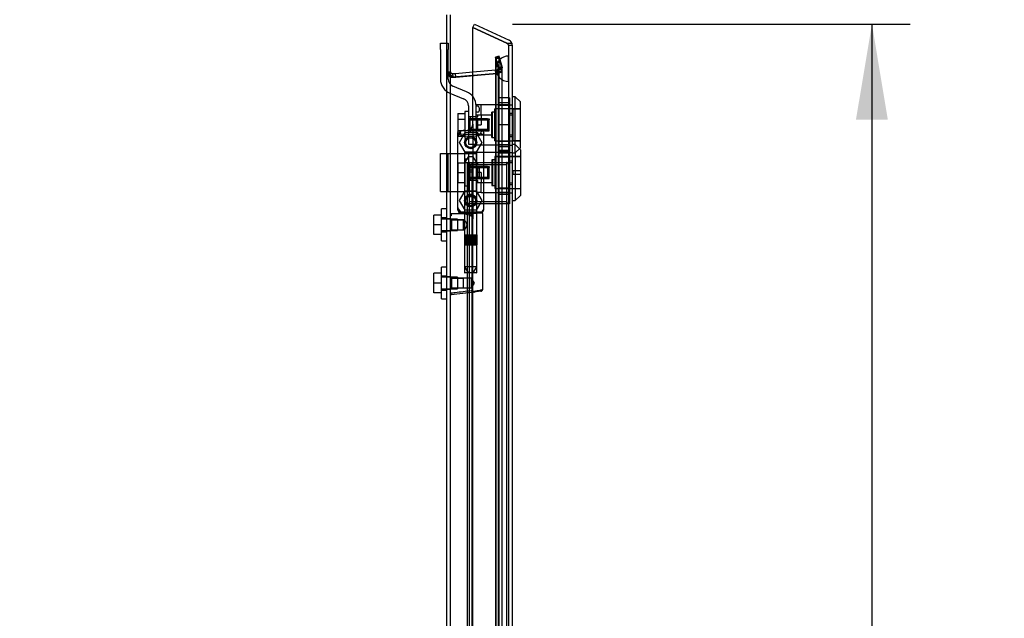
# Model space of a CAD drawing. Header units: inches. Extents: x 1 to 299, y -2 to 199.
# Tile 10 of 26: x 21 to 40, y 117 to 129. Entities that reach past the tile are written whole.
import ezdxf
from ezdxf.enums import TextEntityAlignment as Align
from ezdxf.lldxf.tags import DXFTag

# ---------------------------------------------------------------- set-up
doc = ezdxf.new("R2010")
doc.units = ezdxf.units.IN
doc.header["$MEASUREMENT"] = 0
for name, color, linetype in [('COM70220', 7, 'Continuous'), ('COM70708-4', 7, 'Continuous'), ('COM70709-12', 7, 'Continuous'), ('COM70711-4', 7, 'Continuous'), ('COM70712-12', 7, 'Continuous'), ('COM70714-1', 7, 'Continuous'), ('COM70714-4', 7, 'Continuous'), ('Default', 7, 'Continuous'), ('HNG86659-1', 7, 'Continuous'), ('HNG86659-2', 7, 'Continuous'), ('LOK10031', 7, 'Continuous'), ('LOK10031_CAM', 7, 'Continuous'), ('LOK10031_INSERT', 7, 'Continuous'), ('LOK10031_NUT', 7, 'Continuous'), ('LOK10031_SC', 7, 'Continuous'), ('SCS86661', 7, 'Continuous'), ('WAM30017', 7, 'Continuous')]:
    doc.layers.add(name, color=color, linetype=linetype)
doc.styles.add('SEACAD_Times_New_Roman', font='times.ttf')
tags = doc.linetypes.add('HIDDEN2', pattern=[0.1875, 0.125, -0.0625]).pattern_tags.tags
tags[6:7] = [DXFTag(74, 4), DXFTag(75, 0), DXFTag(340, '0'), DXFTag(46, 0.0), DXFTag(50, 0.0), DXFTag(44, 0.0), DXFTag(45, 0.0)]
tags[4:5] = [DXFTag(74, 4), DXFTag(75, 0), DXFTag(340, '0'), DXFTag(46, 0.0), DXFTag(50, 0.0), DXFTag(44, 0.0), DXFTag(45, 0.0)]
doc.dimstyles.new('HAMMOND_(STH_-_300x200)', dxfattribs={"dimtxt": 1.5, "dimasz": 1.875, "dimexe": 0.75, "dimexo": 0.75, "dimgap": 0.375, "dimtad": 0, "dimtih": 1, "dimtoh": 1, "dimzin": 0, "dimdsep": 46, "dimtxsty": 'SEACAD_Times_New_Roman', "dimblk1": '_SE_FILLED', "dimblk2": '_SE_FILLED', "dimsah": 1, "dimcen": 0.75, "dimadec": 0, "dimazin": 0, "dimtfac": 0.8, "dimtofl": 0, "dimtmove": 0, "dimatfit": 3, "dimfxl": 1, "dimtolj": 1, "dimtzin": 0, "dimarcsym": 0})

# ---------------------------------------------------------------- blocks, each defined once
blk = doc.blocks.new('SE1')
at = {"layer": 'COM70220', "color": 7, "linetype": 'HIDDEN2'}
for p, q in [((30.286, 127.968), (30.288, 128.217)), ((30.288, 128.217), (30.288, 127.718)), ((30.288, 128.217), (30.289, 128.217)), ((30.289, 128.217), (30.289, 127.718)), ((30.04, 127.968), (30.04, 127.718)), ((30.286, 127.968), (30.286, 127.718)), ((30.288, 127.719), (30.286, 127.968)), ((30.04, 127.718), (30.04, 70.599)), ((30.286, 127.718), (30.286, 70.599)), ((30.289, 127.719), (30.288, 127.719)), ((30.288, 127.718), (30.288, 70.599)), ((30.289, 127.718), (30.289, 70.599))]:
    blk.add_line(p, q, dxfattribs=at)
blk.add_arc((30.29, 127.968), 0.25, 90, 270, dxfattribs=at)
at = {"layer": 'COM70708-4', "color": 7, "linetype": 'HIDDEN2'}
for p, q in [((29.08, 125.035), (29.08, 129.026)), ((30.092, 127.993), (30.037, 128.198)), ((30.037, 128.198), (30.107, 128.198)), ((30.037, 70.113), (30.037, 128.198)), ((30.107, 70.113), (30.107, 128.198)), ((30.107, 128.198), (30.161, 127.993)), ((30.093, 127.984), (30.087, 127.923)), ((30.092, 127.993), (30.093, 127.984)), ((30.092, 127.993), (30.161, 127.993)), ((30.093, 127.984), (30.165, 127.984)), ((30.093, 70.327), (30.093, 127.984)), ((30.161, 127.993), (30.165, 127.984)), ((30.165, 70.327), (30.165, 127.994)), ((29.152, 127.887), (29.08, 127.887)), ((29.152, 127.872), (29.08, 127.872)), ((29.158, 127.85), (29.097, 127.85)), ((29.102, 127.843), (29.097, 127.85)), ((29.159, 127.843), (29.102, 127.843)), ((29.185, 127.802), (29.179, 127.802)), ((29.191, 127.8), (29.197, 127.8)), ((30.067, 127.877), (29.197, 127.8)), ((29.589, 127.835), (30.06, 127.877)), ((30.066, 127.88), (30.06, 127.877)), ((30.06, 127.877), (30.067, 127.877)), ((30.087, 127.923), (30.066, 127.88)), ((30.066, 127.88), (30.083, 127.88)), ((30.083, 127.88), (30.067, 127.877)), ((30.087, 127.923), (30.146, 127.923)), ((29.152, 125.023), (29.08, 125.023)), ((29.08, 124.783), (29.152, 124.783)), ((29.08, 123.893), (29.08, 124.77)), ((29.152, 123.881), (29.08, 123.881)), ((29.08, 123.641), (29.152, 123.641)), ((29.08, 107.711), (29.08, 123.628))]:
    blk.add_line(p, q, dxfattribs=at)
at = {"layer": 'COM70708-4', "color": 7, "linetype": 'Continuous'}
for p, q in [((29.152, 69.244), (29.152, 129.026)), ((29.159, 127.843), (29.158, 127.85)), ((29.191, 127.8), (29.185, 127.802)), ((29.188, 127.801), (29.188, 127.801)), ((29.191, 127.8), (29.589, 127.835))]:
    blk.add_line(p, q, dxfattribs=at)
at = {"layer": 'COM70708-4', "color": 7, "linetype": 'HIDDEN2'}
for centre, radius, start, end in [((30.048, 127.987), 0.118, 327.2233, 358.5666), ((29.937, 128.165), 0.32, 297.2235, 311.0187)]:
    blk.add_arc(centre, radius, start, end, dxfattribs=at)
at = {"layer": 'COM70708-4', "color": 7, "linetype": 'Continuous'}
blk.add_arc((29.364, 127.943), 0.228, 206.0218, 218.2777, dxfattribs=at)
at = {"layer": 'COM70708-4', "color": 7, "linetype": 'HIDDEN2'}
blk.add_open_spline([(29.097, 127.85), (29.092, 127.853), (29.087, 127.857), (29.081, 127.864), (29.08, 127.868), (29.08, 127.872)], degree=3, knots=[0, 0, 0, 0, 0.5, 0.5, 1, 1, 1, 1], dxfattribs=at)
at = {"layer": 'COM70709-12', "color": 7, "linetype": 'HIDDEN2'}
for p, q in [((30.103, 128.217), (30.033, 128.198)), ((30.088, 127.993), (30.033, 128.198)), ((30.158, 128.012), (30.103, 128.217)), ((29.589, 127.907), (30.031, 127.946)), ((30.031, 127.946), (30.057, 127.948)), ((30.037, 127.874), (30.031, 127.946)), ((30.057, 127.948), (30.063, 127.876)), ((30.088, 127.993), (30.158, 128.012)), ((29.08, 127.908), (29.152, 127.908)), ((29.197, 127.801), (29.255, 127.806)), ((29.197, 127.801), (29.197, 127.801)), ((29.255, 127.806), (30.037, 127.874)), ((29.255, 127.806), (29.255, 127.806)), ((30.037, 127.874), (30.063, 127.876))]:
    blk.add_line(p, q, dxfattribs=at)
at = {"layer": 'COM70709-12', "color": 7, "linetype": 'Continuous'}
for p, q in [((29.191, 127.872), (29.249, 127.877)), ((29.191, 127.872), (29.197, 127.801)), ((29.249, 127.877), (29.589, 127.907)), ((29.255, 127.806), (29.249, 127.877))]:
    blk.add_line(p, q, dxfattribs=at)
at = {"layer": 'COM70709-12', "color": 7, "linetype": 'HIDDEN2'}
for centre, radius, start, end in [((30.053, 127.984), 0.036, 275.0001, 14.9999), ((30.053, 127.984), 0.108, 275, 15), ((29.188, 127.908), 0.108, 180, 275)]:
    blk.add_arc(centre, radius, start, end, dxfattribs=at)
at = {"layer": 'COM70709-12', "color": 7, "linetype": 'Continuous'}
blk.add_arc((29.188, 127.908), 0.036, 180, 275, dxfattribs=at)
at = {"layer": 'COM70711-4', "color": 7, "linetype": 'HIDDEN2'}
for p, q in [((30.037, 128.175), (30.107, 128.175)), ((30.092, 127.97), (30.037, 128.175)), ((30.161, 127.97), (30.107, 128.175)), ((30.092, 127.97), (30.161, 127.97)), ((30.093, 127.961), (30.165, 127.961)), ((29.152, 127.885), (29.08, 127.885)), ((29.158, 127.826), (29.097, 127.826)), ((29.097, 127.826), (29.102, 127.82)), ((29.159, 127.82), (29.102, 127.82)), ((29.158, 127.826), (29.159, 127.82)), ((29.191, 127.802), (30.058, 127.878)), ((29.191, 127.802), (29.197, 127.802)), ((29.197, 127.802), (30.064, 127.878)), ((30.058, 127.878), (30.06, 127.879)), ((30.058, 127.878), (30.064, 127.878)), ((30.06, 127.879), (30.067, 127.879)), ((30.064, 127.878), (30.067, 127.879)), ((30.087, 127.9), (30.146, 127.9))]:
    blk.add_line(p, q, dxfattribs=at)
for centre, radius, start, end in [((30.048, 127.964), 0.118, 327.2233, 358.5666), ((29.196, 127.887), 0.116, 181.2754, 211.5963), ((29.264, 127.972), 0.185, 235.2712, 244.1195), ((29.993, 127.992), 0.132, 300.8647, 315.6706), ((29.948, 128.494), 0.626, 280.9511, 288.5133)]:
    blk.add_arc(centre, radius, start, end, dxfattribs=at)
at = {"layer": 'COM70711-4', "color": 7, "linetype": 'Continuous'}
for centre, radius, start, end in [((29.264, 127.972), 0.185, 244.1195, 246.6295), ((29.36, 128.951), 1.16, 261.4477, 261.9187)]:
    blk.add_arc(centre, radius, start, end, dxfattribs=at)
at = {"layer": 'COM70712-12', "color": 7, "linetype": 'Continuous'}
for p, q in [((29.589, 128.781), (29.62, 128.846)), ((30.254, 128.471), (29.589, 128.781)), ((29.589, 128.781), (30.254, 128.471)), ((29.589, 126.882), (29.589, 128.781)), ((29.62, 128.846), (30.3, 128.529)), ((30.254, 128.471), (30.356, 128.471)), ((30.356, 128.471), (30.356, 128.464)), ((30.357, 128.464), (30.356, 128.464)), ((30.362, 128.431), (30.362, 69.886)), ((29.29, 126.632), (29.29, 125.27)), ((29.415, 126.757), (29.464, 126.757)), ((29.589, 109.557), (29.589, 123.579))]:
    blk.add_line(p, q, dxfattribs=at)
at = {"layer": 'COM70712-12', "color": 7, "linetype": 'HIDDEN2'}
for p, q in [((30.254, 128.471), (30.269, 128.464)), ((30.356, 128.464), (30.256, 128.464)), ((30.29, 128.431), (30.29, 69.886)), ((30.29, 128.431), (30.362, 128.431)), ((30.29, 127.262), (30.292, 127.262)), ((30.29, 127.065), (30.362, 127.065)), ((29.589, 126.882), (29.589, 125.02)), ((30.29, 126.668), (30.362, 126.668)), ((30.29, 126.471), (30.292, 126.471)), ((30.29, 126.325), (30.292, 126.325)), ((30.29, 126.128), (30.362, 126.128)), ((30.29, 125.731), (30.362, 125.731)), ((30.29, 125.534), (30.292, 125.534)), ((29.464, 125.145), (29.415, 125.145)), ((29.589, 123.579), (29.589, 125.02))]:
    blk.add_line(p, q, dxfattribs=at)
for centre in [(29.546, 126.523), (29.546, 125.381)]:
    blk.add_circle(centre, 0.12, dxfattribs=at)
at = {"layer": 'COM70712-12', "color": 7, "linetype": 'Continuous'}
for centre, radius, start, end in [((30.254, 128.431), 0.108, 17.5839, 65), ((30.254, 128.431), 0.108, 0, 17.5839), ((29.464, 126.882), 0.125, 270, 0), ((29.415, 126.632), 0.125, 175.4638, 180), ((29.415, 126.632), 0.125, 90, 107.5641), ((29.415, 125.27), 0.125, 180, 184.5362)]:
    blk.add_arc(centre, radius, start, end, dxfattribs=at)
at = {"layer": 'COM70712-12', "color": 7, "linetype": 'HIDDEN2'}
for centre, radius, start, end in [((30.254, 128.431), 0.036, 0, 65), ((29.415, 126.632), 0.125, 107.5641, 175.4638), ((29.415, 125.27), 0.125, 184.5362, 270), ((29.464, 125.02), 0.125, 0, 90)]:
    blk.add_arc(centre, radius, start, end, dxfattribs=at)
for centre, major_axis, ratio, start_param, end_param in [((30.254, 122.056), (0, 6.415), 0.005612, 6.236413, 6.283185), ((30.254, 128.431), (-0.036, 0), 0.9073, 3.141593, 4.665617)]:
    blk.add_ellipse(centre, major_axis=major_axis, ratio=ratio, start_param=start_param, end_param=end_param, dxfattribs=at)
at = {"layer": 'COM70712-12', "color": 7, "linetype": 'Continuous'}
blk.add_ellipse((30.254, 128.431), major_axis=(-0.108, 0), ratio=0.9073, start_param=3.141593, end_param=3.481043, dxfattribs=at)
at = {"layer": 'COM70714-1', "color": 7, "linetype": 'HIDDEN2'}
for p, q in [((29.52, 126.088), (30.247, 126.088)), ((29.571, 125.98), (29.52, 125.98)), ((29.571, 125.94), (29.52, 125.94)), ((29.52, 125.503), (29.571, 125.503)), ((29.52, 125.463), (29.571, 125.463)), ((30.247, 125.355), (29.52, 125.355)), ((30.247, 125.315), (29.52, 125.315))]:
    blk.add_line(p, q, dxfattribs=at)
for centre, radius, start, end in [((29.52, 126.085), 0.043, 90, 180), ((29.52, 126.085), 0.003, 90, 180), ((30.247, 126.085), 0.043, 0, 90), ((30.247, 126.085), 0.003, 0, 90), ((29.52, 125.983), 0.043, 180, 270), ((29.52, 125.983), 0.003, 180, 270), ((29.52, 125.46), 0.043, 90, 180), ((29.52, 125.46), 0.003, 90, 180), ((29.52, 125.358), 0.043, 180, 270), ((29.52, 125.358), 0.003, 180, 270), ((30.247, 125.358), 0.003, 270, 0), ((30.247, 125.358), 0.043, 270, 0)]:
    blk.add_arc(centre, radius, start, end, dxfattribs=at)
at = {"layer": 'COM70714-4', "color": 7, "linetype": 'HIDDEN2'}
for p, q in [((29.477, 126.128), (29.52, 126.128)), ((29.477, 126.128), (29.477, 72.19)), ((29.517, 126.128), (29.517, 72.19)), ((29.52, 126.128), (30.247, 126.128)), ((29.571, 126.128), (29.571, 72.19)), ((30.247, 126.128), (30.29, 126.128)), ((30.25, 126.128), (30.25, 72.19))]:
    blk.add_line(p, q, dxfattribs=at)
at = {"layer": 'HNG86659-1', "color": 7, "linetype": 'Continuous'}
for p, q in [((29.29, 126.713), (29.29, 125.198)), ((29.29, 126.712), (29.31, 126.663)), ((29.762, 126.751), (29.327, 126.751)), ((29.352, 126.696), (29.33, 126.751)), ((29.352, 126.694), (29.33, 126.751)), ((29.352, 126.694), (29.352, 126.696)), ((29.739, 126.694), (29.762, 126.751)), ((29.739, 126.694), (29.74, 126.696)), ((29.74, 126.696), (29.762, 126.751)), ((29.801, 126.712), (29.782, 126.663)), ((29.801, 125.198), (29.801, 126.713)), ((29.425, 125.119), (29.164, 125.119)), ((29.309, 125.193), (29.309, 125.158)), ((29.762, 125.139), (29.329, 125.139)), ((29.329, 125.139), (29.762, 125.139)), ((29.782, 125.158), (29.782, 125.193)), ((29.782, 123.638), (29.782, 125.119)), ((29.622, 123.584), (29.163, 123.526)), ((29.606, 123.581), (29.165, 123.526)), ((29.747, 123.599), (29.606, 123.581)), ((29.622, 123.584), (29.606, 123.581))]:
    blk.add_line(p, q, dxfattribs=at)
at = {"layer": 'HNG86659-1', "color": 7, "linetype": 'HIDDEN2'}
for p, q in [((29.426, 126.308), (29.426, 125.151)), ((29.437, 126.32), (29.654, 126.32)), ((29.666, 125.151), (29.666, 126.308)), ((29.33, 125.158), (29.343, 125.158)), ((29.343, 125.158), (29.749, 125.158)), ((29.426, 125.151), (29.414, 125.139)), ((29.414, 125.139), (29.426, 125.127)), ((29.426, 125.151), (29.666, 125.151)), ((29.666, 125.127), (29.426, 125.127)), ((29.426, 125.127), (29.426, 124.998)), ((29.678, 125.139), (29.666, 125.151)), ((29.666, 125.127), (29.678, 125.139)), ((29.666, 123.969), (29.666, 125.127)), ((29.749, 125.158), (29.762, 125.158)), ((29.173, 124.999), (29.152, 125.021)), ((29.173, 124.806), (29.173, 124.999)), ((29.406, 124.999), (29.173, 124.999)), ((29.173, 124.999), (29.406, 124.999)), ((29.426, 124.999), (29.406, 124.999)), ((29.406, 124.806), (29.406, 124.999)), ((29.152, 124.784), (29.173, 124.806)), ((29.173, 124.806), (29.406, 124.806)), ((29.173, 124.806), (29.406, 124.806)), ((29.406, 124.806), (29.426, 124.806)), ((29.426, 124.807), (29.426, 123.969)), ((29.654, 123.958), (29.437, 123.958)), ((29.173, 123.858), (29.152, 123.879)), ((29.173, 123.664), (29.173, 123.858)), ((29.406, 123.858), (29.173, 123.858)), ((29.173, 123.858), (29.406, 123.858)), ((29.565, 123.858), (29.406, 123.858)), ((29.406, 123.664), (29.406, 123.858)), ((29.565, 123.664), (29.565, 123.858)), ((29.621, 123.761), (29.565, 123.858)), ((29.565, 123.664), (29.621, 123.761)), ((29.152, 123.643), (29.173, 123.664)), ((29.173, 123.664), (29.406, 123.664)), ((29.173, 123.664), (29.406, 123.664)), ((29.406, 123.664), (29.565, 123.664))]:
    blk.add_line(p, q, dxfattribs=at)
for centre, radius in [((29.546, 126.517), 0.118), ((29.546, 126.517), 0.0968), ((29.546, 126.517), 0.0968), ((29.546, 125.375), 0.118), ((29.546, 125.375), 0.0968), ((29.546, 125.375), 0.0968)]:
    blk.add_circle(centre, radius, dxfattribs=at)
at = {"layer": 'HNG86659-1', "color": 7, "linetype": 'Continuous'}
for centre, radius, start, end in [((29.334, 126.713), 0.0432, 170.3107, 181.0665), ((29.329, 126.713), 0.0392, 106.467, 168.78), ((29.335, 126.657), 0.0255, 130.6693, 167.2932), ((29.329, 126.702), 0.0491, 88.6161, 102.0318), ((29.566, 127.478), 0.839, 252.8076, 268.6088), ((29.524, 127.486), 0.846, 271.4593, 287.1243), ((29.763, 126.702), 0.0491, 77.9682, 91.3839), ((29.762, 126.713), 0.0392, 11.22, 73.533), ((29.757, 126.657), 0.0255, 12.7068, 49.3307), ((29.758, 126.713), 0.0432, 358.9335, 9.6893), ((29.164, 125.107), 0.0118, 91.6274, 180), ((30.363, 125.739), 1.368, 208.4945, 208.8184), ((29.164, 125.107), 0.0118, 90.0008, 91.6266), ((29.329, 125.197), 0.039, 178.4395, 188.4336), ((29.33, 125.198), 0.0395, 190.0421, 238.9435), ((29.343, 125.192), 0.0339, 170.6189, 178.4811), ((29.329, 125.158), 0.0197, 180, 270), ((29.329, 125.119), 0.0197, 90, 180), ((29.762, 125.158), 0.0197, 270, 360), ((29.762, 125.119), 0.0197, 0, 90), ((29.748, 125.192), 0.0339, 1.4039, 9.3839), ((29.762, 125.198), 0.0395, 301.1698, 349.9579), ((29.762, 125.197), 0.039, 351.5664, 1.5605), ((29.164, 123.538), 0.0118, 180, 245.0772), ((29.815, 123.516), 0.656, 176.4098, 179.0269), ((29.164, 123.538), 0.0118, 245.0769, 265.6132), ((29.197, 123.542), 0.0401, 145.0143, 158.1633), ((29.164, 123.538), 0.0118, 265.5954, 277.125), ((29.743, 123.638), 0.0394, 277.125, 0.0158)]:
    blk.add_arc(centre, radius, start, end, dxfattribs=at)
at = {"layer": 'HNG86659-1', "color": 7, "linetype": 'HIDDEN2'}
for centre, radius, start, end in [((29.229, 126.017), 0.706, 84.0828, 84.9944), ((29.743, 126.811), 0.429, 188.1861, 189.6334), ((29.348, 126.811), 0.429, 350.3666, 351.8139), ((29.862, 126.017), 0.706, 95.0055, 95.9173), ((29.437, 126.308), 0.0118, 90, 180), ((29.654, 126.308), 0.0118, 0, 90), ((29.229, 125.899), 0.711, 274.9929, 275.9146), ((29.343, 125.192), 0.0339, 178.4811, 269.1433), ((29.33, 125.198), 0.0395, 238.9435, 269.2685), ((29.33, 125.2), 0.0417, 269.1335, 269.9996), ((29.748, 125.192), 0.0339, 270.8539, 1.4039), ((29.762, 125.198), 0.0395, 270.7316, 301.1698), ((29.762, 125.2), 0.0417, 270.0004, 270.8665), ((29.862, 125.899), 0.711, 264.0853, 265.0072), ((29.437, 123.969), 0.0118, 180, 270), ((29.654, 123.969), 0.0118, 270, 0)]:
    blk.add_arc(centre, radius, start, end, dxfattribs=at)
at = {"layer": 'HNG86659-1', "color": 7, "linetype": 'Continuous'}
for centre, major_axis, ratio, start_param, end_param in [((29.33, 126.74), (0, -0.0118), 0.049276, 3.017238, 3.218468), ((29.546, 126.704), (0.203, 0), 0.124034, 3.595546, 5.904577), ((29.762, 126.74), (0, -0.0118), 0.049276, 3.064718, 3.265947)]:
    blk.add_ellipse(centre, major_axis=major_axis, ratio=ratio, start_param=start_param, end_param=end_param, dxfattribs=at)
for points, knots in [([(29.318, 126.677), (29.32, 126.68), (29.323, 126.683), (29.328, 126.688), (29.332, 126.69), (29.337, 126.693), (29.339, 126.693), (29.343, 126.694), (29.345, 126.695), (29.348, 126.695), (29.349, 126.695), (29.351, 126.694), (29.352, 126.694), (29.352, 126.694)], [0, 0, 0, 0, 0.25, 0.25, 0.5, 0.5, 0.625, 0.625, 0.75, 0.75, 0.875, 0.875, 1, 1, 1, 1]), ([(29.773, 126.677), (29.771, 126.68), (29.769, 126.683), (29.763, 126.688), (29.76, 126.69), (29.754, 126.693), (29.752, 126.693), (29.749, 126.694), (29.747, 126.695), (29.744, 126.695), (29.742, 126.695), (29.74, 126.694), (29.74, 126.694), (29.739, 126.694)], [0, 0, 0, 0, 0.25, 0.25, 0.5, 0.5, 0.625, 0.625, 0.75, 0.75, 0.875, 0.875, 1, 1, 1, 1]), ([(29.152, 125.085), (29.152, 125.086), (29.153, 125.086), (29.156, 125.086), (29.158, 125.086), (29.161, 125.086)], [0, 0, 0, 0, 0.5, 0.5, 1, 1, 1, 1]), ([(29.163, 125.119), (29.163, 125.119), (29.163, 125.119), (29.163, 125.119), (29.163, 125.119), (29.163, 125.119), (29.162, 125.119), (29.162, 125.118), (29.162, 125.117), (29.161, 125.115), (29.161, 125.113), (29.161, 125.104), (29.161, 125.095), (29.161, 125.086)], [0, 0, 0, 0, 0.03125, 0.03125, 0.0625, 0.0625, 0.125, 0.125, 0.25, 0.25, 0.5, 0.5, 1, 1, 1, 1]), ([(29.425, 125.119), (29.435, 125.119), (29.446, 125.117), (29.468, 125.112), (29.479, 125.109), (29.501, 125.102), (29.513, 125.098), (29.529, 125.091), (29.535, 125.089), (29.546, 125.084), (29.552, 125.082), (29.557, 125.08)], [0, 0, 0, 0, 0.25, 0.25, 0.5, 0.5, 0.75, 0.75, 0.875, 0.875, 1, 1, 1, 1]), ([(29.152, 123.558), (29.152, 123.558), (29.153, 123.558), (29.156, 123.557), (29.158, 123.557), (29.16, 123.557)], [0, 0, 0, 0, 0.5, 0.5, 1, 1, 1, 1]), ([(29.164, 123.565), (29.19, 123.568), (29.216, 123.572), (29.242, 123.575), (29.347, 123.588), (29.452, 123.601), (29.557, 123.615)], [0, 0, 0, 0, 0.198595, 0.198595, 0.198595, 1, 1, 1, 1]), ([(29.557, 123.615), (29.558, 123.615), (29.558, 123.614), (29.56, 123.614), (29.56, 123.614), (29.562, 123.614), (29.563, 123.613), (29.566, 123.612), (29.568, 123.612), (29.575, 123.61), (29.579, 123.609), (29.592, 123.605), (29.6, 123.603), (29.609, 123.601)], [0, 0, 0, 0, 0.03125, 0.03125, 0.0625, 0.0625, 0.125, 0.125, 0.25, 0.25, 0.5, 0.5, 1, 1, 1, 1]), ([(29.609, 123.601), (29.621, 123.603), (29.633, 123.605), (29.656, 123.608), (29.667, 123.61), (29.699, 123.615), (29.718, 123.619), (29.741, 123.624), (29.748, 123.625), (29.76, 123.628), (29.765, 123.63), (29.774, 123.632), (29.777, 123.634), (29.78, 123.635), (29.781, 123.636), (29.782, 123.637), (29.782, 123.638), (29.782, 123.638)], [0, 0, 0, 0, 0.125, 0.125, 0.25, 0.25, 0.5, 0.5, 0.625, 0.625, 0.75, 0.75, 0.875, 0.875, 0.9375, 0.9375, 1, 1, 1, 1]), ([(29.609, 123.601), (29.609, 123.597), (29.609, 123.594), (29.609, 123.589), (29.609, 123.587), (29.61, 123.585), (29.61, 123.584), (29.611, 123.583), (29.611, 123.583), (29.614, 123.583), (29.615, 123.583), (29.619, 123.583), (29.621, 123.583), (29.622, 123.584)], [0, 0, 0, 0, 0.25, 0.25, 0.5, 0.5, 0.625, 0.625, 0.75, 0.75, 0.875, 0.875, 1, 1, 1, 1])]:
    blk.add_open_spline(points, degree=3, knots=knots, dxfattribs=at)
at = {"layer": 'HNG86659-1', "color": 7, "linetype": 'HIDDEN2'}
for points, knots in [([(29.475, 124.903), (29.475, 124.916), (29.47, 124.929), (29.46, 124.952), (29.453, 124.962), (29.436, 124.987), (29.426, 124.999), (29.426, 124.999), (29.426, 124.999), (29.426, 124.999)], [0, 0, 0, 0, 0.0625, 0.0625, 0.125, 0.125, 0.25, 0.25, 0.2503152, 0.2503152, 0.2503152, 0.2503152]), ([(29.426, 124.806), (29.426, 124.806), (29.436, 124.817), (29.453, 124.843), (29.46, 124.853), (29.47, 124.876), (29.475, 124.889), (29.475, 124.903)], [0.7505722, 0.7505722, 0.7505722, 0.7505722, 0.875, 0.875, 0.9375, 0.9375, 1, 1, 1, 1]), ([(29.475, 124.905), (29.475, 124.904), (29.475, 124.903), (29.475, 124.899), (29.474, 124.895), (29.474, 124.891)], [0.49628825, 0.49628825, 0.49628825, 0.49628825, 0.5, 0.5, 0.51768311, 0.51768311, 0.51768311, 0.51768311])]:
    blk.add_open_spline(points, degree=3, knots=knots, dxfattribs=at)
at = {"layer": 'HNG86659-2', "color": 7, "linetype": 'HIDDEN2'}
for p, q in [((29.496, 126.241), (29.428, 126.123)), ((29.595, 126.241), (29.496, 126.241)), ((29.664, 126.123), (29.595, 126.241)), ((29.664, 126.123), (29.428, 126.123)), ((29.428, 126.123), (29.428, 124.706)), ((29.664, 124.706), (29.664, 126.123)), ((29.423, 124.706), (29.424, 124.706)), ((29.423, 124.706), (29.423, 124.706)), ((29.423, 124.706), (29.423, 124.509)), ((29.423, 124.706), (29.423, 124.509)), ((29.424, 124.706), (29.435, 124.706)), ((29.424, 124.706), (29.424, 124.509)), ((29.427, 124.706), (29.427, 124.509)), ((29.428, 124.706), (29.428, 124.509)), ((29.431, 124.706), (29.431, 124.509)), ((29.433, 124.706), (29.433, 124.509)), ((29.435, 124.706), (29.443, 124.706)), ((29.435, 124.706), (29.435, 124.509)), ((29.443, 124.706), (29.467, 124.706)), ((29.443, 124.706), (29.443, 124.509)), ((29.443, 124.706), (29.443, 124.509)), ((29.449, 124.706), (29.449, 124.509)), ((29.458, 124.706), (29.458, 124.509)), ((29.46, 124.706), (29.46, 124.509)), ((29.467, 124.706), (29.476, 124.706)), ((29.467, 124.706), (29.467, 124.509)), ((29.476, 124.706), (29.48, 124.706)), ((29.476, 124.706), (29.476, 124.509)), ((29.48, 124.706), (29.513, 124.706)), ((29.48, 124.706), (29.48, 124.509)), ((29.489, 124.706), (29.489, 124.509)), ((29.498, 124.706), (29.498, 124.509)), ((29.503, 124.706), (29.503, 124.509)), ((29.513, 124.706), (29.521, 124.706)), ((29.513, 124.706), (29.513, 124.509)), ((29.521, 124.706), (29.528, 124.706)), ((29.521, 124.706), (29.521, 124.509)), ((29.528, 124.706), (29.564, 124.706)), ((29.528, 124.706), (29.528, 124.509)), ((29.538, 124.706), (29.538, 124.509)), ((29.546, 124.706), (29.546, 124.509)), ((29.554, 124.706), (29.554, 124.509)), ((29.564, 124.706), (29.57, 124.706)), ((29.564, 124.706), (29.564, 124.509)), ((29.57, 124.706), (29.578, 124.706)), ((29.57, 124.706), (29.57, 124.509)), ((29.578, 124.706), (29.611, 124.706)), ((29.578, 124.706), (29.578, 124.509)), ((29.589, 124.706), (29.589, 124.509)), ((29.594, 124.706), (29.594, 124.509)), ((29.603, 124.706), (29.603, 124.509)), ((29.611, 124.706), (29.615, 124.706)), ((29.611, 124.706), (29.611, 124.509)), ((29.615, 124.706), (29.624, 124.706)), ((29.615, 124.706), (29.615, 124.509)), ((29.624, 124.706), (29.648, 124.706)), ((29.624, 124.706), (29.624, 124.509)), ((29.632, 124.706), (29.632, 124.509)), ((29.634, 124.706), (29.634, 124.509)), ((29.642, 124.706), (29.642, 124.509)), ((29.648, 124.706), (29.656, 124.706)), ((29.648, 124.706), (29.648, 124.509)), ((29.648, 124.706), (29.648, 124.509)), ((29.656, 124.706), (29.667, 124.706)), ((29.656, 124.706), (29.656, 124.509)), ((29.658, 124.706), (29.658, 124.509)), ((29.66, 124.706), (29.66, 124.509)), ((29.663, 124.706), (29.663, 124.509)), ((29.665, 124.706), (29.665, 124.509)), ((29.667, 124.706), (29.669, 124.706)), ((29.667, 124.706), (29.667, 124.509)), ((29.669, 124.706), (29.669, 124.509)), ((29.669, 124.706), (29.669, 124.706)), ((29.669, 124.509), (29.669, 124.706)), ((29.423, 124.509), (29.423, 124.509)), ((29.423, 124.509), (29.424, 124.509)), ((29.424, 124.509), (29.435, 124.509)), ((29.428, 124.509), (29.428, 124.076)), ((29.435, 124.509), (29.443, 124.509)), ((29.443, 124.509), (29.467, 124.509)), ((29.467, 124.509), (29.476, 124.509)), ((29.476, 124.509), (29.48, 124.509)), ((29.48, 124.509), (29.513, 124.509)), ((29.513, 124.509), (29.521, 124.509)), ((29.521, 124.509), (29.528, 124.509)), ((29.528, 124.509), (29.564, 124.509)), ((29.564, 124.509), (29.57, 124.509)), ((29.57, 124.509), (29.578, 124.509)), ((29.578, 124.509), (29.611, 124.509)), ((29.611, 124.509), (29.615, 124.509)), ((29.615, 124.509), (29.624, 124.509)), ((29.624, 124.509), (29.648, 124.509)), ((29.648, 124.509), (29.656, 124.509)), ((29.656, 124.509), (29.667, 124.509)), ((29.664, 124.076), (29.664, 124.509)), ((29.667, 124.509), (29.669, 124.509)), ((29.669, 124.509), (29.669, 124.509)), ((29.664, 124.076), (29.428, 124.076)), ((29.428, 124.076), (29.496, 123.958)), ((29.595, 123.958), (29.664, 124.076))]:
    blk.add_line(p, q, dxfattribs=at)
at = {"layer": 'LOK10031', "color": 7, "linetype": 'Continuous'}
for p, q in [((30.422, 127.417), (30.362, 127.417)), ((30.422, 126.317), (30.422, 127.417)), ((30.522, 127.317), (30.422, 127.417)), ((30.522, 126.417), (30.522, 127.317)), ((30.422, 126.317), (30.522, 126.417)), ((30.522, 126.379), (30.503, 126.398)), ((30.362, 126.317), (30.422, 126.317)), ((30.422, 126.317), (30.422, 125.379)), ((30.522, 126.379), (30.522, 125.479)), ((30.422, 125.379), (30.522, 125.479)), ((30.362, 125.379), (30.422, 125.379))]:
    blk.add_line(p, q, dxfattribs=at)
at = {"layer": 'LOK10031', "color": 7, "linetype": 'HIDDEN2'}
for p, q in [((29.652, 127.259), (29.652, 127.24)), ((29.752, 127.259), (29.652, 127.259)), ((29.752, 127.06), (29.752, 127.259)), ((30.292, 127.259), (29.752, 127.259)), ((30.022, 126.552), (30.022, 127.182)), ((30.522, 127.182), (30.022, 127.182)), ((30.292, 127.262), (30.362, 127.262)), ((30.292, 127.098), (30.292, 127.262)), ((29.752, 127.06), (29.652, 127.06)), ((29.652, 126.978), (29.652, 126.474)), ((29.752, 127.06), (29.752, 126.867)), ((29.962, 127.06), (29.752, 127.06)), ((29.962, 126.617), (29.962, 127.117)), ((30.022, 127.117), (29.962, 127.117)), ((30.292, 127.098), (30.362, 127.098)), ((30.292, 126.636), (30.292, 127.098)), ((29.652, 126.867), (29.752, 126.867)), ((29.652, 126.673), (29.962, 126.673)), ((29.962, 126.617), (30.022, 126.617)), ((30.292, 126.636), (30.362, 126.636)), ((30.292, 126.471), (30.292, 126.636)), ((29.652, 126.474), (30.292, 126.474)), ((30.022, 126.552), (30.522, 126.552)), ((30.292, 126.471), (30.362, 126.471)), ((30.422, 126.479), (30.362, 126.479)), ((30.503, 126.398), (30.422, 126.479)), ((29.652, 126.322), (29.652, 125.537)), ((30.292, 126.322), (29.652, 126.322)), ((30.022, 126.244), (30.022, 125.614)), ((30.522, 126.244), (30.022, 126.244)), ((30.292, 126.325), (30.362, 126.325)), ((30.292, 126.16), (30.292, 126.325)), ((29.962, 126.123), (29.652, 126.123)), ((29.962, 126.179), (29.962, 125.679)), ((30.022, 126.179), (29.962, 126.179)), ((30.292, 126.16), (30.362, 126.16)), ((30.292, 125.698), (30.292, 126.16)), ((29.752, 125.929), (29.652, 125.929)), ((29.752, 125.929), (29.752, 125.736)), ((29.652, 125.736), (29.752, 125.736)), ((29.752, 125.537), (29.752, 125.736)), ((29.752, 125.736), (29.962, 125.736)), ((29.962, 125.679), (30.022, 125.679)), ((30.292, 125.698), (30.362, 125.698)), ((30.292, 125.534), (30.292, 125.698)), ((29.752, 125.537), (29.652, 125.537)), ((29.752, 125.537), (30.292, 125.537)), ((30.022, 125.614), (30.522, 125.614)), ((30.292, 125.534), (30.362, 125.534))]:
    blk.add_line(p, q, dxfattribs=at)
at = {"layer": 'LOK10031_CAM', "color": 7, "linetype": 'HIDDEN2'}
for p, q in [((28.952, 128.345), (28.952, 128.47)), ((28.952, 128.47), (29.102, 128.47)), ((28.952, 128.345), (28.952, 127.766)), ((29.102, 128.47), (29.102, 128.345)), ((29.102, 127.766), (29.102, 128.345)), ((29.464, 127.518), (29.196, 127.627)), ((29.14, 127.488), (29.408, 127.379)), ((29.502, 127.24), (29.502, 126.865)), ((29.652, 126.978), (29.652, 127.24)), ((29.682, 127.233), (29.652, 127.233)), ((29.712, 127.203), (29.712, 127.143)), ((29.652, 127.023), (29.502, 127.023)), ((29.682, 127.113), (29.652, 127.113)), ((29.502, 126.865), (29.502, 126.49)), ((29.652, 126.708), (29.502, 126.708)), ((29.502, 126.49), (29.652, 126.49)), ((28.952, 126.306), (29.14, 126.306)), ((28.952, 125.556), (28.952, 126.306)), ((29.102, 125.556), (29.102, 126.306)), ((29.14, 126.306), (29.408, 126.306)), ((29.408, 126.306), (29.502, 126.306)), ((29.502, 126.306), (29.652, 126.306)), ((29.502, 126.306), (29.502, 125.556)), ((29.652, 126.088), (29.502, 126.088)), ((29.682, 126.041), (29.652, 126.041)), ((29.712, 126.011), (29.712, 125.851)), ((29.682, 125.821), (29.652, 125.821)), ((29.652, 125.773), (29.502, 125.773)), ((28.952, 125.556), (29.14, 125.556)), ((29.14, 125.556), (29.408, 125.556)), ((29.408, 125.556), (29.502, 125.556)), ((29.652, 125.556), (29.502, 125.556))]:
    blk.add_line(p, q, dxfattribs=at)
for centre, radius, start, end in [((29.252, 127.766), 0.3, 180, 247.9806), ((29.252, 127.766), 0.15, 180, 247.9806), ((29.352, 127.24), 0.15, 0, 67.9806), ((29.352, 127.24), 0.3, 0, 67.9806), ((29.682, 127.203), 0.03, 0, 90), ((29.682, 127.143), 0.03, 270, 0), ((29.682, 126.011), 0.03, 0, 90), ((29.682, 125.851), 0.03, 270, 0)]:
    blk.add_arc(centre, radius, start, end, dxfattribs=at)
at = {"layer": 'LOK10031_INSERT', "color": 7, "linetype": 'HIDDEN2'}
for p, q in [((30.037, 126.554), (30.037, 127.179)), ((30.372, 127.179), (30.037, 127.179)), ((30.372, 127.177), (30.372, 127.179)), ((30.522, 127.177), (30.372, 127.177)), ((30.372, 127.177), (30.372, 126.557)), ((29.537, 127.023), (29.537, 126.981)), ((29.537, 126.985), (29.912, 126.985)), ((29.687, 126.981), (29.537, 126.981)), ((29.537, 126.752), (29.537, 126.981)), ((29.652, 127.023), (29.687, 127.023)), ((29.687, 127.023), (29.687, 127.06)), ((29.977, 127.06), (29.687, 127.06)), ((29.687, 126.752), (29.687, 126.981)), ((29.912, 126.985), (29.912, 126.965)), ((29.977, 126.617), (29.977, 127.117)), ((30.037, 127.117), (29.977, 127.117)), ((29.912, 126.965), (29.537, 126.965)), ((29.912, 126.768), (29.912, 126.965)), ((29.537, 126.768), (29.912, 126.768)), ((29.537, 126.752), (29.537, 126.711)), ((29.537, 126.752), (29.687, 126.752)), ((29.537, 126.749), (29.912, 126.749)), ((29.687, 126.711), (29.537, 126.711)), ((29.687, 126.711), (29.687, 126.673)), ((29.687, 126.673), (29.977, 126.673)), ((29.912, 126.749), (29.912, 126.768)), ((29.977, 126.617), (30.037, 126.617)), ((30.037, 126.554), (30.372, 126.554)), ((30.372, 126.557), (30.372, 126.554)), ((30.372, 126.557), (30.522, 126.557)), ((30.037, 126.242), (30.037, 125.617)), ((30.522, 126.242), (30.037, 126.242)), ((29.537, 126.085), (29.537, 126.044)), ((29.537, 126.085), (29.687, 126.085)), ((29.537, 126.047), (29.912, 126.047)), ((29.687, 126.044), (29.537, 126.044)), ((29.537, 125.815), (29.537, 126.044)), ((29.912, 126.028), (29.537, 126.028)), ((29.687, 126.085), (29.687, 126.123)), ((29.977, 126.123), (29.687, 126.123)), ((29.687, 125.815), (29.687, 126.044)), ((29.912, 126.047), (29.912, 126.028)), ((29.912, 125.831), (29.912, 126.028)), ((29.977, 126.179), (29.977, 125.679)), ((30.037, 126.179), (29.977, 126.179)), ((29.537, 125.831), (29.912, 125.831)), ((29.912, 125.811), (29.912, 125.831)), ((30.372, 125.969), (30.372, 125.889)), ((30.372, 125.969), (30.522, 125.969)), ((30.522, 125.889), (30.372, 125.889)), ((29.537, 125.815), (29.537, 125.773)), ((29.537, 125.815), (29.687, 125.815)), ((29.537, 125.811), (29.912, 125.811)), ((29.687, 125.773), (29.652, 125.773)), ((29.687, 125.736), (29.687, 125.773)), ((29.687, 125.736), (29.977, 125.736)), ((29.977, 125.679), (30.037, 125.679)), ((30.037, 125.617), (30.522, 125.617))]:
    blk.add_line(p, q, dxfattribs=at)
at = {"layer": 'LOK10031_NUT', "color": 7, "linetype": 'HIDDEN2'}
for p, q in [((30.09, 127.397), (30.09, 126.867)), ((30.305, 127.397), (30.09, 127.397)), ((30.305, 127.397), (30.305, 126.867)), ((30.305, 127.3), (30.09, 127.3)), ((30.305, 127.25), (30.09, 127.25)), ((30.09, 126.867), (30.09, 126.337)), ((30.305, 126.867), (30.09, 126.867)), ((30.305, 126.867), (30.305, 126.337)), ((30.305, 126.541), (30.09, 126.541)), ((30.09, 126.483), (30.305, 126.483)), ((30.305, 126.434), (30.09, 126.434)), ((30.305, 126.362), (30.09, 126.362)), ((30.305, 126.337), (30.09, 126.337)), ((30.09, 126.337), (30.09, 126.235)), ((30.305, 126.313), (30.09, 126.313)), ((30.09, 126.235), (30.09, 125.623)), ((30.305, 126.235), (30.09, 126.235)), ((30.305, 126.337), (30.305, 126.235)), ((30.305, 126.235), (30.305, 125.623)), ((30.09, 125.623), (30.09, 125.317)), ((30.305, 125.623), (30.09, 125.623)), ((30.305, 125.623), (30.305, 125.317)), ((30.09, 125.545), (30.305, 125.545)), ((30.305, 125.496), (30.09, 125.496)), ((30.305, 125.317), (30.09, 125.317))]:
    blk.add_line(p, q, dxfattribs=at)
at = {"layer": 'LOK10031_SC', "color": 7, "linetype": 'HIDDEN2'}
for p, q in [((29.295, 127.089), (29.295, 126.978)), ((29.295, 127.089), (29.432, 127.089)), ((29.295, 126.978), (29.432, 126.978)), ((29.295, 126.978), (29.295, 126.755)), ((29.432, 127.129), (29.432, 126.604)), ((29.502, 127.129), (29.432, 127.129)), ((29.877, 126.985), (29.502, 126.985)), ((29.502, 126.985), (29.502, 126.961)), ((29.877, 126.985), (29.877, 126.749)), ((29.877, 126.961), (29.502, 126.961)), ((29.295, 126.755), (29.432, 126.755)), ((29.295, 126.755), (29.295, 126.644)), ((29.295, 126.644), (29.432, 126.644)), ((29.432, 126.604), (29.502, 126.604)), ((29.502, 126.749), (29.502, 126.773)), ((29.877, 126.773), (29.502, 126.773)), ((29.502, 126.749), (29.877, 126.749)), ((29.295, 126.122), (29.432, 126.122)), ((29.295, 126.122), (29.295, 125.929)), ((29.432, 126.192), (29.432, 125.667)), ((29.502, 126.192), (29.432, 126.192)), ((29.877, 126.047), (29.502, 126.047)), ((29.502, 126.047), (29.502, 126.023)), ((29.877, 126.023), (29.502, 126.023)), ((29.877, 126.047), (29.877, 125.811)), ((29.295, 125.929), (29.432, 125.929)), ((29.295, 125.929), (29.295, 125.737)), ((29.502, 125.811), (29.502, 125.835)), ((29.877, 125.835), (29.502, 125.835)), ((29.295, 125.737), (29.432, 125.737)), ((29.432, 125.667), (29.502, 125.667)), ((29.502, 125.811), (29.877, 125.811))]:
    blk.add_line(p, q, dxfattribs=at)
at = {"layer": 'SCS86661', "color": 7, "linetype": 'HIDDEN2'}
for p, q in [((29.325, 126.523), (29.435, 126.714)), ((29.435, 126.714), (29.656, 126.714)), ((29.656, 126.714), (29.767, 126.523)), ((29.435, 126.331), (29.325, 126.523)), ((29.767, 126.523), (29.656, 126.331)), ((29.656, 126.331), (29.435, 126.331)), ((29.325, 125.381), (29.435, 125.572)), ((29.435, 125.572), (29.656, 125.572)), ((29.656, 125.572), (29.767, 125.381)), ((29.435, 125.189), (29.325, 125.381)), ((29.767, 125.381), (29.656, 125.189)), ((28.825, 124.903), (28.825, 125.094)), ((28.975, 125.094), (28.825, 125.094)), ((29.656, 125.189), (29.435, 125.189)), ((28.825, 124.711), (28.825, 124.903)), ((28.975, 124.903), (28.825, 124.903)), ((29.29, 125.016), (28.975, 125.016)), ((29.29, 125.016), (29.29, 124.79)), ((28.975, 124.711), (28.825, 124.711)), ((28.975, 124.79), (29.29, 124.79)), ((28.825, 123.761), (28.825, 123.952)), ((28.975, 123.952), (28.825, 123.952)), ((28.825, 123.569), (28.825, 123.761)), ((28.975, 123.761), (28.825, 123.761)), ((29.29, 123.874), (28.975, 123.874)), ((29.29, 123.874), (29.29, 123.648)), ((28.975, 123.569), (28.825, 123.569)), ((28.975, 123.648), (29.29, 123.648))]:
    blk.add_line(p, q, dxfattribs=at)
for centre in [(29.546, 126.523), (29.546, 125.381)]:
    blk.add_circle(centre, 0.113, dxfattribs=at)
at = {"layer": 'WAM30017', "color": 7, "linetype": 'HIDDEN2'}
for p, q in [((28.975, 124.59), (28.975, 125.215)), ((29.08, 125.215), (28.975, 125.215)), ((29.08, 125.04), (28.975, 125.04)), ((29.08, 124.77), (29.08, 125.035)), ((28.975, 124.765), (29.08, 124.765)), ((28.975, 124.59), (29.08, 124.59)), ((28.975, 123.448), (28.975, 124.073)), ((29.08, 124.073), (28.975, 124.073)), ((29.08, 123.898), (28.975, 123.898)), ((29.08, 123.628), (29.08, 123.893)), ((28.975, 123.623), (29.08, 123.623)), ((28.975, 123.448), (29.08, 123.448))]:
    blk.add_line(p, q, dxfattribs=at)
blk = doc.blocks.new('DMBLK312')
at = {"layer": 'Default', "linetype": 'Continuous', "transparency": 16777216}
for points in [[(15.027, 143.764), (13.152, 143.451), (15.027, 143.139)], [(28.487, 143.764), (28.487, 143.139), (30.362, 143.451)]]:
    blk.add_hatch(color=7, dxfattribs=at).paths.add_polyline_path(points)
at = {"layer": 'Default', "color": 7, "linetype": 'Continuous', "transparency": 16777216}
for p, q in [((13.152, 137.255), (13.152, 144.201)), ((30.362, 129.181), (30.362, 144.201)), ((18.673, 143.451), (13.152, 143.451)), ((30.362, 143.451), (24.841, 143.451))]:
    blk.add_line(p, q, dxfattribs=at)
at = {"layer": 'Default', "color": 7, "linetype": 'Continuous', "transparency": 16777216, "style": 'SEACAD_Times_New_Roman'}
blk.add_text('17.21', height=1.5, dxfattribs=at).set_placement((19.198, 144.201), align=Align.TOP_LEFT)
blk = doc.blocks.new('_SE_FILLED')
at = {"color": 0}
blk.add_line((0, 0), (-1, 0), dxfattribs=at)
blk.add_solid([(0, 0), (-1, -0.1665), (-1, 0.1665), (0, 0)], dxfattribs=at)
blk = doc.blocks.new('DMBLK313')
at = {"layer": 'Default', "linetype": 'Continuous', "transparency": 16777216}
for points in [[(17.323, 141.057), (15.494, 141.572), (17.057, 140.492)], [(31.217, 134.524), (30.951, 133.959), (32.781, 133.444)]]:
    blk.add_hatch(color=7, dxfattribs=at).paths.add_polyline_path(points)
at = {"layer": 'Default', "color": 7, "linetype": 'Continuous', "transparency": 16777216}
for p, q in [((13.471, 137.272), (15.813, 142.251)), ((21.426, 138.783), (15.494, 141.572)), ((32.781, 133.444), (25.732, 136.758)), ((30.759, 129.143), (33.1, 134.122))]:
    blk.add_line(p, q, dxfattribs=at)
at = {"layer": 'Default', "color": 7, "linetype": 'Continuous', "transparency": 16777216, "style": 'SEACAD_Times_New_Roman'}
blk.add_text('19.10', height=1.5, dxfattribs=at).set_placement((21.578, 138.258), align=Align.TOP_LEFT)
blk = doc.blocks.new('DMBLK314')
at = {"layer": 'Default', "linetype": 'Continuous', "transparency": 16777216}
for points in [[(18.79, 131.788), (19.541, 133.534), (18.264, 132.125)], [(15.04, 130.071), (13.224, 129.51), (15.124, 129.452)]]:
    blk.add_hatch(color=7, dxfattribs=at).paths.add_polyline_path(points)
at = {"layer": 'Default', "color": 7, "linetype": 'Continuous', "transparency": 16777216}
for start, end in [(318.6656, 335), (270, 288.01)]:
    blk.add_arc((13.224, 136.48), 6.97, start, end, dxfattribs=at)
at = {"layer": 'Default', "color": 7, "linetype": 'Continuous', "transparency": 16777216, "style": 'SEACAD_Times_New_Roman'}
blk.add_text('65°', height=1.5, dxfattribs=at).set_placement((15.387, 131.352), align=Align.TOP_LEFT)
blk = doc.blocks.new('DMBLK318')
at = {"layer": 'Default', "linetype": 'Continuous', "transparency": 16777216}
for points in [[(37.734, 126.971), (37.422, 128.846), (37.109, 126.971)], [(37.734, 71.346), (37.109, 71.346), (37.422, 69.471)]]:
    blk.add_hatch(color=7, dxfattribs=at).paths.add_polyline_path(points)
at = {"layer": 'Default', "color": 7, "linetype": 'Continuous', "transparency": 16777216}
for p, q in [((30.37, 128.846), (38.172, 128.846)), ((37.422, 128.846), (37.422, 100.434)), ((37.422, 96.159), (37.422, 69.471)), ((30.37, 69.471), (38.172, 69.471))]:
    blk.add_line(p, q, dxfattribs=at)
at = {"layer": 'Default', "color": 7, "linetype": 'Continuous', "transparency": 16777216, "style": 'SEACAD_Times_New_Roman'}
for s, p in [('59.37', (34.863, 99.909)), ('DOOR', (34.276, 97.659))]:
    blk.add_text(s, height=1.5, dxfattribs=at).set_placement(p, align=Align.TOP_LEFT)

msp = doc.modelspace()

# ---------------------------------------------------------------- block references
at = {"layer": 'Default'}
msp.add_blockref('SE1', (0, 0), dxfattribs=at)

# ---------------------------------------------------------------- dimensions: what is measured, and where the dimension line sits
at = {"layer": 'Default', "color": 7, "linetype": 'Continuous'}
dim = msp.add_linear_dim(base=(13.152, 143.451), p1=(30.362, 128.431), p2=(13.152, 136.505), text='\\A1;<>', dimstyle='HAMMOND_(STH_-_300x200)', dxfattribs=at)
dim.commit()
dim.dimension.update_dxf_attribs({"geometry": 'DMBLK312', "text_midpoint": (21.757, 143.451), "dimtype": 160})
for base, p1, p2, angle, text, picture, middle in [((32.781, 133.444), (30.44, 128.464), (13.152, 136.593), 154.8162, '\\A1;<>', 'DMBLK313', (24.137, 137.508)), ((37.42184, 128.84606), (29.61991, 128.84606), (29.61991, 69.47114), 270, '\\A1;<>\\PDOOR', 'DMBLK318', (37.42184, 99.1586))]:
    dim = msp.add_linear_dim(base=base, p1=p1, p2=p2, angle=angle, text=text, dimstyle='HAMMOND_(STH_-_300x200)', dxfattribs=at)
    dim.commit()
    dim.dimension.update_dxf_attribs({"geometry": picture, "text_midpoint": middle, "dimtype": 161})
dim = msp.add_angular_dim_2l(base=(16.969, 130.602), line1=((13.224, 136.48), (29.044, 129.103)), line2=((13.224, 136.48), (13.224, 69.208)), text='\\A1;<>', dimstyle='HAMMOND_(STH_-_300x200)', dxfattribs=at)
dim.commit()
dim.dimension.update_dxf_attribs({"geometry": 'DMBLK314', "text_midpoint": (16.969, 130.602), "dimtype": 162})

doc.saveas('drawing.dxf')
